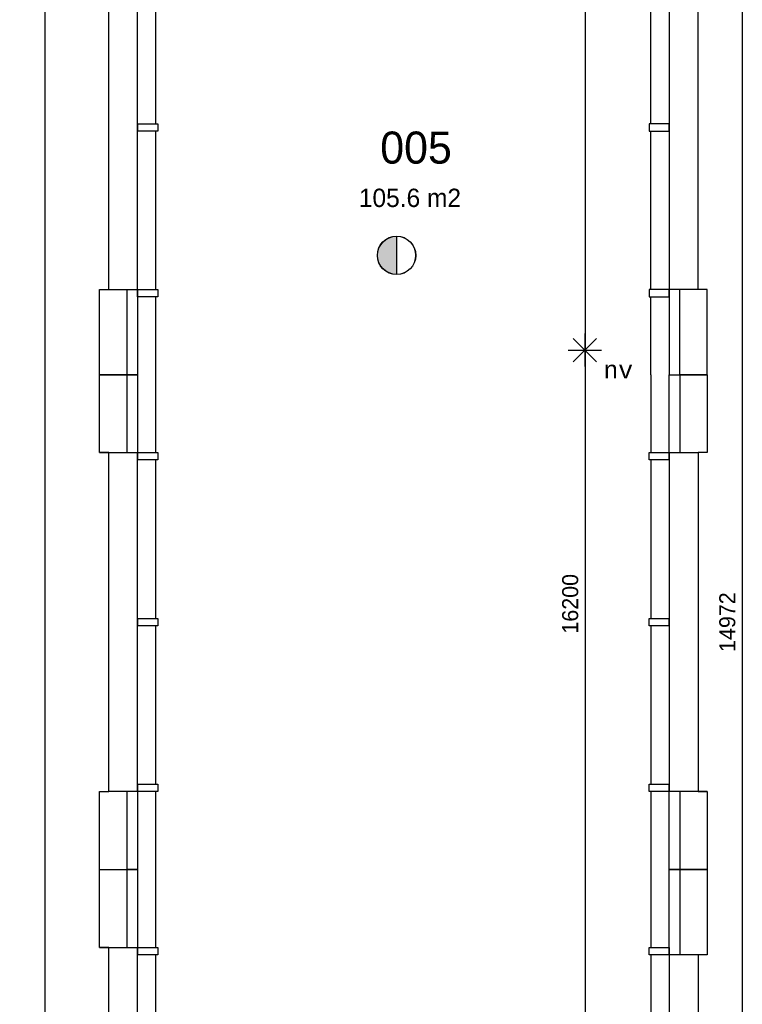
# Model space of a CAD drawing. Extents: x -1826 to 147704, y -44576 to 60962.
# Tile 60 of 75: x 107204 to 115088, y 9263 to 20009. Entities that reach past the tile are written whole.
import ezdxf
from ezdxf.enums import TextEntityAlignment as Align

# ---------------------------------------------------------------- set-up
doc = ezdxf.new("R2010")
doc.units = 0
doc.header["$MEASUREMENT"] = 0
doc.header["$PDMODE"] = 35
doc.header["$PDSIZE"] = -0.5
doc.layers.get('0').update_dxf_attribs({"linetype": 'CONTINUOUS'})
doc.layers.get('DEFPOINTS').update_dxf_attribs({"linetype": 'CONTINUOUS'})
for name, color, linetype in [('AL21----_BUITENWAND', 252, 'CONTINUOUS'), ('AL31----_BUITENKOZIJN', 252, 'CONTINUOUS'), ('AM$1A---_MAATVOERING', 252, 'CONTINUOUS'), ('Brandweer', 252, 'CONTINUOUS'), ('LAYER01', 252, 'CONTINUOUS'), ('M2', 252, 'CONTINUOUS')]:
    doc.layers.add(name, color=color, linetype=linetype)
doc.styles.add('B-01', font='b-gbp')
doc.styles.add('MONOTXT', font='MONOTXT')
doc.dimstyles.new('BBA_STAND', dxfattribs={"dimtxt": 175, "dimasz": 1, "dimexe": 1, "dimexo": 0.001, "dimgap": 75, "dimtad": 1, "dimdec": 0, "dimzin": 0, "dimdsep": 46, "dimtxsty": 'B-01', "dimblk": 'NONE', "dimblk1": 'PIJL1', "dimblk2": 'NONE', "dimcen": 1, "dimse1": 1, "dimse2": 1, "dimclrd": 256, "dimclre": 256, "dimclrt": 256, "dimadec": 4, "dimazin": 0, "dimtfac": 1, "dimtdec": 0, "dimtmove": 0, "dimatfit": 2, "dimldrblk": 'PIJL1', "dimfxl": 1, "dimtfillclr": 256, "dimtolj": 1, "dimtzin": 0, "dimarcsym": 0})

# ---------------------------------------------------------------- blocks, each defined once
blk = doc.blocks.new('*D21')
at = {"layer": 'AM$1A---_MAATVOERING', "lineweight": -2, "transparency": 16777216}
blk.add_line((115088, 20920), (115088, 5948), dxfattribs=at)
at = {"layer": 'DEFPOINTS', "color": 0, "transparency": 16777216}
for p in [(114705, 20920), (114705, 5948), (115088, 5948)]:
    blk.add_point(p, dxfattribs=at)
at = {"layer": 'AM$1A---_MAATVOERING', "transparency": 16777216, "insert": (114925, 13434), "char_height": 175, "attachment_point": 5, "rotation": 90, "style": 'B-01'}
blk.add_mtext('\\A1;14972', dxfattribs=at)
blk = doc.blocks.new('_None')
blk = doc.blocks.new('PIJL1')
at = {"color": 1, "linetype": 'ByBlock'}
blk.add_line((0, 83), (0, -83), dxfattribs=at)
blk.add_solid([(-100, 17), (-100, -17), (0, 0)], dxfattribs=at)
blk = doc.blocks.new('*D36')
at = {"layer": 'AM$1A---_MAATVOERING', "lineweight": -2, "transparency": 16777216}
blk.add_line((107482, -4852), (107482, 20920), dxfattribs=at)
at = {"layer": 'DEFPOINTS', "color": 0, "transparency": 16777216}
for p in [(107482, 20920), (108077, 20920), (108077, -4852)]:
    blk.add_point(p, dxfattribs=at)
at = {"layer": 'AM$1A---_MAATVOERING', "transparency": 16777216, "insert": (107319, 8034), "char_height": 175, "attachment_point": 5, "rotation": 90, "style": 'B-01'}
blk.add_mtext('\\A1;25772', dxfattribs=at)
blk = doc.blocks.new('*D72')
at = {"layer": 'AM$1A---_MAATVOERING', "lineweight": -2, "transparency": 16777216}
blk.add_line((113373, 21734), (113373, 5534), dxfattribs=at)
at = {"layer": 'DEFPOINTS', "color": 0, "transparency": 16777216}
for p in [(113964, 21734), (113373, 5534), (113966, 5534)]:
    blk.add_point(p, dxfattribs=at)
at = {"layer": 'AM$1A---_MAATVOERING', "transparency": 16777216, "insert": (113211, 13634), "char_height": 175, "attachment_point": 5, "rotation": 90, "style": 'B-01'}
blk.add_mtext('\\A1;16200', dxfattribs=at)

msp = doc.modelspace()

# ---------------------------------------------------------------- hatches: boundary and pattern name
at = {"layer": 'Brandweer'}
msp.add_hatch(color=256, dxfattribs=at).paths.add_polyline_path([(111316, 17228.8), (111316, 17645.2, 1)])

# ---------------------------------------------------------------- linework, layer by layer
at = {"layer": 'AL21----_BUITENWAND'}
for p, q in [((108076.7, 16134), (108076.7, 17064)), ((108376.7, 16134), (108376.7, 17064)), ((108490.7, 17064), (108490.7, 16134)), ((108690.7, 16134), (108690.7, 16984)), ((114090.7, 16134), (114090.7, 16984)), ((114290.7, 17064), (114290.7, 16134)), ((114404.7, 16134), (114404.7, 17064)), ((114704.7, 16134), (114704.7, 17064)), ((108376.7, 16134), (108076.7, 16134)), ((108076.7, 16134), (108376.7, 16134)), ((108076.7, 15284), (108076.7, 16134)), ((108490.7, 16134), (108376.7, 16134)), ((108376.7, 16134), (108490.7, 16134)), ((108376.7, 15284), (108376.7, 16134)), ((108490.7, 16134), (108490.7, 15204)), ((108690.7, 15284), (108690.7, 16134)), ((114090.7, 16134), (114090.7, 15284)), ((114290.7, 16134), (114404.7, 16134)), ((114290.7, 16134), (114404.7, 16134)), ((114290.7, 15204), (114290.7, 16134)), ((114404.7, 16134), (114704.7, 16134)), ((114704.7, 16134), (114404.7, 16134)), ((114404.7, 16134), (114404.7, 15284)), ((114704.7, 16134), (114704.7, 15284)), ((108490.7, 11664), (108490.7, 10734)), ((114290.7, 10734), (114290.7, 11664)), ((108076.7, 10734), (108076.7, 11584)), ((108376.7, 10734), (108376.7, 11584)), ((108690.7, 10734), (108690.7, 11584)), ((114090.7, 11584), (114090.7, 10734)), ((114404.7, 11584), (114404.7, 10734)), ((114604.7, 11584), (114704.7, 11584)), ((114704.7, 11584), (114704.7, 10734)), ((108076.7, 9884), (108076.7, 10734)), ((108076.7, 10734), (108376.7, 10734)), ((108076.7, 10734), (108376.7, 10734)), ((108376.7, 9884), (108376.7, 10734)), ((108490.7, 10734), (108376.7, 10734)), ((108376.7, 10734), (108490.7, 10734)), ((108490.7, 10734), (108490.7, 9804)), ((108690.7, 9884), (108690.7, 10734)), ((114090.7, 10734), (114090.7, 9884)), ((114290.7, 9804), (114290.7, 10734)), ((114290.7, 10734), (114404.7, 10734)), ((114404.7, 10734), (114290.7, 10734)), ((114404.7, 10734), (114404.7, 9804)), ((114404.7, 10734), (114704.7, 10734)), ((114704.7, 10734), (114404.7, 10734)), ((114704.7, 10734), (114704.7, 9804))]:
    msp.add_line(p, q, dxfattribs=at)
at = {"layer": 'AL31----_BUITENKOZIJN'}
for p, q in [((108176.7, 17064), (108176.7, 20604)), ((108490.7, 18874), (108490.7, 20604)), ((108690.7, 18874), (108690.7, 20604)), ((114090.7, 18874), (114090.7, 20604)), ((114290.7, 20604), (114290.7, 18874)), ((114604.7, 17064), (114604.7, 20604)), ((108490.7, 18874), (108710.7, 18874)), ((108490.7, 18794), (108490.7, 18874)), ((108490.7, 18874), (108490.7, 18794)), ((108710.7, 18874), (108710.7, 18794)), ((114290.7, 18874), (114070.7, 18874)), ((114070.7, 18874), (114070.7, 18794)), ((114290.7, 18794), (114290.7, 18874)), ((114290.7, 18874), (114290.7, 18794)), ((108710.7, 18794), (108490.7, 18794)), ((108490.7, 17064), (108490.7, 18794)), ((108690.7, 17063.9), (108690.7, 18794)), ((114070.7, 18794), (114290.7, 18794)), ((114090.7, 17063.9), (114090.7, 18794)), ((114290.7, 18794), (114290.7, 17064)), ((108076.7, 17064), (108490.7, 17064)), ((108490.7, 17064), (108710.7, 17064)), ((108490.7, 16984), (108490.7, 17064)), ((108710.7, 16984), (108490.7, 16984)), ((108710.7, 17064), (108710.7, 16984)), ((114290.7, 17064), (114070.7, 17064)), ((114070.7, 17064), (114070.7, 16984)), ((114070.7, 16984), (114290.7, 16984)), ((114704.7, 17064), (114290.7, 17064)), ((114290.7, 16984), (114290.7, 17064)), ((108176.7, 15284), (108076.7, 15284)), ((108076.7, 15284), (108490.7, 15284)), ((108176.7, 11584), (108176.7, 15284)), ((108490.7, 15284), (108710.7, 15284)), ((108490.7, 15204), (108490.7, 15284)), ((108710.7, 15284), (108710.7, 15204)), ((114070.7, 15284), (114290.7, 15284)), ((114070.7, 15204), (114070.7, 15284)), ((114290.7, 15284), (114604.7, 15284)), ((114290.7, 15284), (114290.7, 15204)), ((114604.7, 15284), (114604.7, 11584)), ((114704.7, 15284), (114604.7, 15284)), ((108490.7, 13474), (108490.7, 15204)), ((108710.7, 15204), (108490.7, 15204)), ((108690.7, 13474), (108690.7, 15204)), ((114290.7, 15204), (114070.7, 15204)), ((114090.7, 15204), (114090.7, 13474)), ((114290.7, 15204), (114290.7, 13474)), ((108490.7, 13474), (108710.7, 13474)), ((108490.7, 13394), (108490.7, 13474)), ((108490.7, 13474), (108490.7, 13394)), ((108710.7, 13474), (108710.7, 13394)), ((114070.7, 13474), (114290.7, 13474)), ((114070.7, 13394), (114070.7, 13474)), ((114290.7, 13474), (114290.7, 13394)), ((114290.7, 13394), (114290.7, 13474)), ((108710.7, 13394), (108490.7, 13394)), ((108490.7, 11664), (108490.7, 13394)), ((108690.7, 11664), (108690.7, 13394)), ((114290.7, 13394), (114070.7, 13394)), ((114090.7, 13394), (114090.7, 11664)), ((114290.7, 13394), (114290.7, 11664)), ((108490.7, 11664), (108710.7, 11664)), ((108490.7, 11584), (108490.7, 11664)), ((108710.7, 11664), (108710.7, 11584)), ((114070.7, 11664), (114290.7, 11664)), ((114070.7, 11584), (114070.7, 11664)), ((114290.7, 11664), (114290.7, 11584)), ((108076.7, 11584), (108176.7, 11584)), ((108490.7, 11584), (108176.7, 11584)), ((108710.7, 11584), (108490.7, 11584)), ((114290.7, 11584), (114070.7, 11584)), ((114704.7, 11584), (114290.7, 11584)), ((108176.7, 9884), (108076.7, 9884)), ((108076.7, 9884), (108490.7, 9884)), ((108176.7, 6184), (108176.7, 9884)), ((108490.7, 9884), (108710.7, 9884)), ((108490.7, 9804), (108490.7, 9884)), ((108710.7, 9804), (108490.7, 9804)), ((108490.7, 8074), (108490.7, 9804)), ((108690.7, 8074), (108690.7, 9804)), ((108710.7, 9884), (108710.7, 9804)), ((114070.7, 9884), (114290.7, 9884)), ((114070.7, 9804), (114070.7, 9884)), ((114290.7, 9804), (114070.7, 9804)), ((114090.7, 9804.2), (114090.7, 8074)), ((114290.7, 9884), (114290.7, 9804)), ((114704.7, 9804), (114290.7, 9804)), ((114290.7, 9804), (114290.7, 8074)), ((114604.7, 9804), (114604.7, 6264))]:
    msp.add_line(p, q, dxfattribs=at)
at = {"layer": 'Brandweer'}
for p, q in [((111316, 17646.5), (111316, 17227.5)), ((113369.1, 16583.2, 2600), (113369.1, 16223.4, 2600)), ((113241.9, 16530.5, 2600), (113496.4, 16276.1, 2600)), ((113241.9, 16274.8, 2600), (113497.6, 16530.5, 2600)), ((113188.3, 16402.4, 2600), (113550, 16402.4, 2600))]:
    msp.add_line(p, q, dxfattribs=at)
for radius in [209.5, 208.2]:
    msp.add_circle((111316, 17437), radius, dxfattribs=at)

# ---------------------------------------------------------------- texts
at = {"layer": 'Brandweer', "style": 'MONOTXT'}
msp.add_text('nv', height=185.94, rotation=360, dxfattribs=at).set_placement((113734.7, 16187, 2600), align=Align.MIDDLE)
at = {"layer": 'LAYER01', "style": 'B-01'}
msp.add_text('005', height=350, rotation=0, dxfattribs=at).set_placement((111137.7, 18438))
at = {"layer": 'M2', "insert": (110904.3, 18164.5), "char_height": 200, "width": 1805, "attachment_point": 1, "rotation": 360, "style": 'B-01'}
msp.add_mtext('105.6 m2', dxfattribs=at)

# ---------------------------------------------------------------- dimensions: what is measured, and where the dimension line sits
at = {"layer": 'AM$1A---_MAATVOERING'}
dim = msp.add_linear_dim(base=(113373.4, 5534), p1=(113964.2, 21733.9), p2=(113966.3, 5534), angle=270, dimstyle='BBA_STAND', override={"dimtmove": 1}, dxfattribs=at)
dim.commit()
dim.dimension.update_dxf_attribs({"geometry": '*D72', "text_midpoint": (113210.9, 13634)})
for base, p1, p2, picture, middle in [((107481.7, 20920), (108076.7, -4851.9), (108076.7, 20920), '*D36', (107319.2, 8034.1)), ((115087.7, 5948), (114704.7, 20919.9), (114704.7, 5948), '*D21', (114925.2, 13434))]:
    dim = msp.add_linear_dim(base=base, p1=p1, p2=p2, angle=270, dimstyle='BBA_STAND', dxfattribs=at)
    dim.commit()
    dim.dimension.update_dxf_attribs({"geometry": picture, "text_midpoint": middle})

doc.saveas('drawing.dxf')
